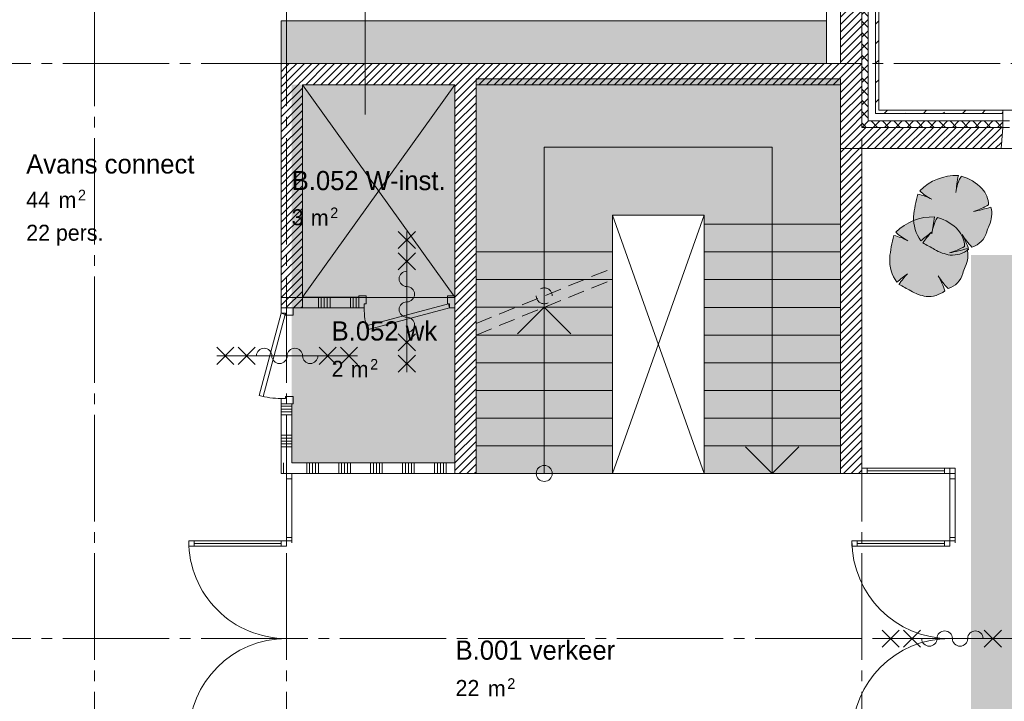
# Paper-space layout '19061B VOn 012b Plattegrond tweede verdieping' of a CAD drawing. Header units: millimetres. Extents: x 10 to 1052, y 0 to 594.
# Tile 25 of 50: x 210 to 302, y 399 to 463. Entities that reach past the tile are written whole.
import ezdxf
from ezdxf.xclip import XClip

# ---------------------------------------------------------------- set-up
doc = ezdxf.new("R2010")
doc.units = ezdxf.units.MM
doc.header["$MEASUREMENT"] = 0
doc.header["$XCLIPFRAME"] = 0
doc.linetypes.add('B0204', pattern=[13, 10, -1, 1, -1])
doc.linetypes.add('B0701', pattern=[2.3412, 1.56, -0.7812])
for name, color, linetype in [('21 Buitenwanden', 7, 'Continuous'), ('21 Buitenwanden Doorsnede-arcering', 7, 'Continuous'), ('21 Buitenwanden Laagscheidingslijnen', 7, 'Continuous'), ('21 Buitenwanden Ramen', 7, 'Continuous'), ('22 C Binnenwanden', 7, 'Continuous'), ('22 C Binnenwanden Doorsnede-arcering', 7, 'Continuous'), ('22 NC Binnenwanden', 7, 'Continuous'), ('22 NC Binnenwanden Deuren', 7, 'Continuous'), ('22 NC Binnenwanden Doorsnede-arcering', 7, 'Continuous'), ('23 Vloeren', 7, 'Continuous'), ('24 Trappen Afdek-arcering', 7, 'Continuous'), ('33 Vides', 7, 'Continuous'), ('67 Radiatoren - lijn', 7, 'Continuous'), ('99 2D tek aankleding 2D arcering', 7, 'Continuous'), ('A Stramien', 7, 'Continuous'), ('New_22 NC Binnenwanden', 7, 'Continuous'), ('New_22 NC Binnenwanden Deuren', 7, 'Continuous'), ('New_22 NC Binnenwanden Ramen', 7, 'Continuous'), ('New_79 Vaste inrichting', 7, 'Continuous'), ('New_79 Vaste inrichting 2D arcering', 7, 'Continuous'), ('New_82 Interieur', 7, 'Continuous'), ('New_82 Interieur 2D arcering', 7, 'Continuous'), ('Z Ruimtebenaming', 7, 'Continuous')]:
    doc.layers.add(name, color=color, linetype=linetype)
doc.styles.add('GENERATED_STYLE_2', font='txt')
pattern_1 = [(45, (162.7604, 134.7577), (-1.838478, 1.838478), []), (45, (161.8411, 135.677), (-1.838478, 1.838478), [1.95, -0.65, 0, -0.65])]
pattern_2 = [(225, (162.7604, 134.7577), (-0.5303301, 0.5303301), []), (315, (162.7604, 134.7577), (0.5303301, 0.5303301), [])]
pattern_3 = [(45, (162.76037, 134.7577), (-0.3535534, 0.3535534), [])]

# ---------------------------------------------------------------- blocks, each defined once
blk = doc.blocks.new('*X42')
at = {"layer": '22 NC Binnenwanden Doorsnede-arcering', "color": 7, "linetype": 'Continuous', "lineweight": 0}
for p, q in [((234.486, 420.483), (234.486, 421.258)), ((234.76, 420.758), (234.76, 421.258))]:
    blk.add_line(p, q, dxfattribs=at)
blk = doc.blocks.new('*X43')
at = {"layer": '22 NC Binnenwanden Doorsnede-arcering', "color": 7, "linetype": 'Continuous', "lineweight": 0}
for p, q in [((236.663, 420.258), (236.663, 421.258)), ((236.937, 420.258), (236.937, 421.258)), ((237.212, 420.258), (237.212, 421.258)), ((237.486, 420.258), (237.486, 421.258)), ((237.76, 420.258), (237.76, 421.258)), ((239.663, 420.258), (239.663, 421.258)), ((239.937, 420.258), (239.937, 421.258)), ((240.212, 420.258), (240.212, 421.258)), ((240.486, 420.258), (240.486, 421.258)), ((240.76, 420.258), (240.76, 421.258)), ((242.663, 420.258), (242.663, 421.258)), ((242.937, 420.258), (242.937, 421.258)), ((243.212, 420.258), (243.212, 421.258)), ((243.486, 420.258), (243.486, 421.258)), ((243.76, 420.258), (243.76, 421.258)), ((245.663, 420.258), (245.663, 421.258)), ((245.937, 420.258), (245.937, 421.258)), ((246.212, 420.258), (246.212, 421.258)), ((246.486, 420.258), (246.486, 421.258)), ((246.76, 420.258), (246.76, 421.258)), ((248.663, 420.258), (248.663, 421.258)), ((248.937, 420.258), (248.937, 421.258)), ((249.212, 420.258), (249.212, 421.258)), ((249.486, 420.258), (249.486, 421.258)), ((249.76, 420.258), (249.76, 421.258))]:
    blk.add_line(p, q, dxfattribs=at)
blk = doc.blocks.new('*X44')
at = {"layer": '22 NC Binnenwanden Doorsnede-arcering', "color": 7, "linetype": 'Continuous', "lineweight": 0}
for p, q in [((234.486, 420.258), (234.486, 420.483)), ((234.76, 420.258), (234.76, 420.758))]:
    blk.add_line(p, q, dxfattribs=at)
blk = doc.blocks.new('*X45')
at = {"layer": '22 NC Binnenwanden Doorsnede-arcering', "color": 7, "linetype": 'Continuous', "lineweight": 0}
for p, q in [((237.76, 436.802), (237.76, 435.802)), ((238.035, 436.802), (238.035, 435.802)), ((238.309, 436.802), (238.309, 435.802)), ((238.583, 436.802), (238.583, 435.802)), ((238.858, 436.802), (238.858, 435.802)), ((240.76, 436.802), (240.76, 435.802)), ((241.035, 436.802), (241.035, 435.802)), ((241.309, 436.802), (241.309, 435.802))]:
    blk.add_line(p, q, dxfattribs=at)
blk = doc.blocks.new('*X46')
at = {"layer": '22 NC Binnenwanden Doorsnede-arcering', "color": 7, "linetype": 'Continuous', "lineweight": 0}
for p, q in [((234.26, 426.581), (235.26, 426.581)), ((234.26, 426.306), (235.26, 426.306)), ((234.26, 426.032), (235.26, 426.032)), ((234.26, 425.758), (235.26, 425.758)), ((234.26, 423.855), (235.26, 423.855)), ((234.26, 423.581), (235.26, 423.581)), ((234.26, 423.306), (235.26, 423.306)), ((234.26, 423.032), (235.26, 423.032)), ((234.26, 422.758), (235.26, 422.758))]:
    blk.add_line(p, q, dxfattribs=at)
blk = doc.blocks.new('Drawing_2_1', base_point=(162.76, 134.758))
at = {"layer": '21 Buitenwanden Doorsnede-arcering', "linetype": 'Continuous', "lineweight": 0, "true_color": 0x000000}
h = blk.add_hatch(dxfattribs=at)
h.set_pattern_fill('160_Natuursteen_0001', color=18, style=0, pattern_type=2)
h.set_pattern_definition(pattern_1)
h.paths.add_polyline_path([(290.06, 478.058), (290.06, 454.358), (290.36, 454.358), (290.36, 478.058)])
h = blk.add_hatch(dxfattribs=at)
h.set_pattern_fill('415_Isolatie_ruit_0001', color=18, style=0, pattern_type=2)
h.set_pattern_definition([(135, (162.7604, 134.7577), (0.5303301, 0.5303301), []), (225, (162.7604, 134.7577), (-0.5303301, 0.5303301), [])])
h.paths.add_polyline_path([(288.76, 476.758), (288.76, 453.358), (289.36, 453.358), (289.36, 476.758)])
h = blk.add_hatch(dxfattribs=at)
h.set_pattern_fill('220_Gewapend_beton___pre_2B', color=18, style=0, pattern_type=2)
h.set_pattern_definition(pattern_3)
h.paths.add_polyline_path([(286.76, 474.758), (286.76, 452.758), (288.76, 452.758), (288.76, 474.758)])
h = blk.add_hatch(dxfattribs=at)
h.set_pattern_fill('160_Natuursteen_0001', color=18, style=0, pattern_type=2)
h.set_pattern_definition(pattern_1)
h.paths.add_polyline_path([(290.36, 454.358), (290.06, 454.358), (290.06, 454.058)])
h = blk.add_hatch(dxfattribs=at)
h.set_pattern_fill('160_Natuursteen_0001', color=18, style=0, pattern_type=2)
h.set_pattern_definition(pattern_1)
h.paths.add_polyline_path([(290.36, 454.358), (290.06, 454.058), (290.36, 454.058)])
h = blk.add_hatch(dxfattribs=at)
h.set_pattern_fill('160_Natuursteen_0001', color=18, style=0, pattern_type=2)
h.set_pattern_definition(pattern_1)
h.paths.add_polyline_path([(302.01, 454.358), (290.36, 454.358), (290.36, 454.058), (302.01, 454.058)])
h = blk.add_hatch(dxfattribs=at)
h.set_pattern_fill('415_Isolatie_ruit_0001', color=18, style=0, pattern_type=2)
h.set_pattern_definition(pattern_2)
h.paths.add_polyline_path([(289.36, 453.358), (288.76, 453.358), (288.76, 452.758)])
h = blk.add_hatch(dxfattribs=at)
h.set_pattern_fill('415_Isolatie_ruit_0001', color=18, style=0, pattern_type=2)
h.set_pattern_definition(pattern_2)
h.paths.add_polyline_path([(289.36, 453.358), (288.76, 452.758), (289.36, 452.758)])
h = blk.add_hatch(dxfattribs=at)
h.set_pattern_fill('415_Isolatie_ruit_0001', color=18, style=0, pattern_type=2)
h.set_pattern_definition(pattern_2)
h.paths.add_polyline_path([(289.36, 453.358), (289.36, 452.758), (302.01, 452.758), (302.01, 453.358)])
h = blk.add_hatch(dxfattribs=at)
h.set_pattern_fill('220_Gewapend_beton___pre_2B', color=18, style=0, pattern_type=2)
h.set_pattern_definition(pattern_3)
h.paths.add_polyline_path([(288.76, 452.758), (286.76, 452.758), (286.76, 450.758)])
h = blk.add_hatch(dxfattribs=at)
h.set_pattern_fill('220_Gewapend_beton___pre_2B', color=18, style=0, pattern_type=2)
h.set_pattern_definition(pattern_3)
h.paths.add_polyline_path([(288.76, 452.758), (286.76, 450.758), (288.76, 450.758)])
h = blk.add_hatch(dxfattribs=at)
h.set_pattern_fill('220_Gewapend_beton___pre_2B', color=18, style=0, pattern_type=2)
h.set_pattern_definition(pattern_3)
h.paths.add_polyline_path([(288.76, 452.758), (288.76, 450.758), (301.835, 450.758), (302.01, 452.758)])
at = {"layer": '22 C Binnenwanden Doorsnede-arcering', "linetype": 'Continuous', "lineweight": 0, "true_color": 0x000000}
h = blk.add_hatch(dxfattribs=at)
h.set_pattern_fill('220_Gewapend_beton___pre_2B', color=18, style=0, pattern_type=2)
h.set_pattern_definition(pattern_3)
h.paths.add_polyline_path([(234.26, 456.758), (236.26, 456.758), (234.26, 458.758)])
h = blk.add_hatch(dxfattribs=at)
h.set_pattern_fill('220_Gewapend_beton___pre_2B', color=18, style=0, pattern_type=2)
h.set_pattern_definition(pattern_3)
h.paths.add_polyline_path([(236.26, 458.758), (234.26, 458.758), (236.26, 456.758)])
h = blk.add_hatch(dxfattribs=at)
h.set_pattern_fill('220_Gewapend_beton___pre_2B', color=18, style=0, pattern_type=2)
h.set_pattern_definition(pattern_3)
h.paths.add_polyline_path([(236.26, 456.758), (286.76, 456.758), (286.76, 458.758), (236.26, 458.758)])
h = blk.add_hatch(dxfattribs=at)
h.set_pattern_fill('220_Gewapend_beton___pre_2B', color=18, style=0, pattern_type=2)
h.set_pattern_definition(pattern_3)
h.paths.add_polyline_path([(234.26, 456.758), (234.26, 435.802), (236.26, 435.802), (236.26, 456.758)])
h = blk.add_hatch(dxfattribs=at)
h.set_pattern_fill('220_Gewapend_beton___pre_2B', color=18, style=0, pattern_type=2)
h.set_pattern_definition(pattern_3)
h.paths.add_polyline_path([(252.56, 420.258), (252.56, 456.758), (250.56, 456.758), (250.56, 420.258)])
h = blk.add_hatch(dxfattribs=at)
h.set_pattern_fill('220_Gewapend_beton___pre_2B', color=18, style=0, pattern_type=2)
h.set_pattern_definition(pattern_3)
h.paths.add_polyline_path([(286.76, 450.758), (286.76, 420.258), (288.76, 420.258), (288.76, 450.758)])
at = {"layer": '24 Trappen Afdek-arcering', "linetype": 'Continuous', "lineweight": 0, "true_color": 0xffffff}
for points in [[(286.76, 443.657), (286.76, 457.302), (252.56, 457.302), (252.56, 442.916), (252.56, 441.058), (265.36, 441.058), (265.36, 442.916), (265.36, 444.502), (273.96, 444.502), (273.96, 443.657)], [(286.76, 443.657), (273.96, 443.657), (273.96, 441.057), (286.76, 441.057)], [(252.56, 438.458), (265.36, 438.458), (265.36, 441.058), (252.56, 441.058)], [(286.76, 441.057), (273.96, 441.057), (273.96, 438.457), (286.76, 438.457)], [(252.56, 435.858), (265.36, 435.858), (265.36, 438.458), (252.56, 438.458)], [(265.36, 435.858), (265.36, 438.458), (258.96, 435.858)], [(286.76, 438.457), (273.96, 438.457), (273.96, 435.857), (286.76, 435.857)], [(252.56, 433.258), (265.36, 433.258), (265.36, 435.858), (252.56, 435.858)], [(252.56, 433.258), (265.36, 433.258), (265.36, 435.858), (258.96, 435.858)], [(286.76, 435.857), (273.96, 435.857), (273.96, 433.257), (286.76, 433.257)], [(252.56, 430.658), (265.36, 430.658), (265.36, 433.258), (252.56, 433.258)], [(252.56, 430.658), (265.36, 430.658), (265.36, 433.258), (252.56, 433.258)], [(286.76, 433.257), (273.96, 433.257), (273.96, 430.657), (286.76, 430.657)], [(252.56, 428.058), (265.36, 428.058), (265.36, 430.658), (252.56, 430.658)], [(252.56, 428.058), (265.36, 428.058), (265.36, 430.658), (252.56, 430.658)], [(286.76, 430.657), (273.96, 430.657), (273.96, 428.057), (286.76, 428.057)], [(252.56, 425.458), (265.36, 425.458), (265.36, 428.058), (252.56, 428.058)], [(252.56, 425.458), (265.36, 425.458), (265.36, 428.058), (252.56, 428.058)], [(286.76, 428.057), (273.96, 428.057), (273.96, 425.457), (286.76, 425.457)], [(252.56, 422.858), (265.36, 422.858), (265.36, 425.458), (252.56, 425.458)], [(252.56, 422.858), (265.36, 422.858), (265.36, 425.458), (252.56, 425.458)], [(286.76, 425.457), (273.96, 425.457), (273.96, 422.857), (286.76, 422.857)], [(252.56, 420.258), (265.36, 420.258), (265.36, 422.858), (252.56, 422.858)], [(252.56, 420.258), (265.36, 420.258), (265.36, 422.858), (252.56, 422.858)], [(286.76, 422.857), (273.96, 422.857), (273.96, 420.257), (286.76, 420.257)]]:
    blk.add_hatch(color=7, dxfattribs=at).paths.add_polyline_path(points)
at = {"layer": '99 2D tek aankleding 2D arcering', "linetype": 'Continuous', "lineweight": 0, "true_color": 0xfe3f3f}
blk.add_hatch(color=20, dxfattribs=at).paths.add_polyline_path([(250.56, 421.258), (250.56, 456.758), (235.26, 456.758), (235.26, 421.258)])
at = {"layer": 'New_79 Vaste inrichting 2D arcering', "linetype": 'Continuous', "lineweight": 0, "true_color": 0xffffff}
blk.add_hatch(color=7, dxfattribs=at).paths.add_polyline_path([(285.46, 462.758), (234.26, 462.758), (234.26, 458.758), (285.46, 458.758)])
at = {"layer": 'New_82 Interieur 2D arcering', "linetype": 'Continuous', "lineweight": 0, "true_color": 0xc2df8b}
for points in [[(293.626, 444.364, 0.176271), (294.309, 442.109, -0.009616), (295.292, 442.906, 0.030984), (294.497, 441.901, -0.00375), (295.593, 441.3, 0.102387), (297.053, 440.768, 0.189926), (298.787, 441.291, 0.058172), (298.176, 442.707, 0.060987), (299.103, 441.516, 0.261493), (300.483, 442.933, -0.023868), (300.711, 443.551, 0.176093), (300.883, 445.275, -0.033475), (299.235, 444.862, 0.059133), (300.66, 445.474, 0.165491), (300.06, 446.996, 0.138163), (298.102, 448.176, 0.1048), (297.61, 446.811, -0.01602), (297.823, 448.234, 0.21157), (294.2, 446.8, 0.067145), (295.202, 446.066, 0.060036), (294.023, 446.496, 0.048896)], [(291.381, 440.474, 0.176271), (292.064, 438.22, -0.009616), (293.047, 439.016, 0.030984), (292.252, 438.012, -0.00375), (293.347, 437.411, 0.102387), (294.808, 436.879, 0.189926), (296.542, 437.402, 0.058172), (295.931, 438.818, 0.060987), (296.857, 437.627, 0.261493), (298.238, 439.043, -0.023868), (298.466, 439.662, 0.176093), (298.638, 441.386, -0.033475), (296.989, 440.973, 0.059133), (298.415, 441.584, 0.165491), (297.814, 443.107, 0.138163), (295.856, 444.287, 0.1048), (295.364, 442.922, -0.01602), (295.577, 444.345, 0.21157), (291.954, 442.911, 0.067145), (292.956, 442.176, 0.060036), (291.777, 442.607, 0.048896)]]:
    blk.add_hatch(color=71, dxfattribs=at).paths.add_polyline_path(points)
at = {"layer": 'New_82 Interieur 2D arcering', "linetype": 'Continuous', "lineweight": 0, "true_color": 0xdaba79}
blk.add_hatch(color=43, dxfattribs=at).paths.add_polyline_path([(299.01, 368.758), (368.51, 368.758), (368.51, 440.758), (299.01, 440.758)])
at = {"layer": '21 Buitenwanden', "color": 2, "linetype": 'Continuous', "lineweight": 0}
blk.add_line((302.01, 454.358), (302.01, 454.058), dxfattribs=at)
at = {"layer": '21 Buitenwanden', "color": 9, "linetype": 'Continuous', "lineweight": 0}
blk.add_line((302.01, 454.058), (302.01, 453.358), dxfattribs=at)
at = {"layer": '21 Buitenwanden', "color": 1, "linetype": 'Continuous', "lineweight": 0}
blk.add_line((302.01, 453.358), (302.01, 452.758), dxfattribs=at)
at = {"layer": '21 Buitenwanden', "color": 3, "linetype": 'Continuous', "lineweight": 0}
blk.add_line((302.01, 452.758), (301.835, 450.758), dxfattribs=at)
at = {"layer": '21 Buitenwanden', "color": 2, "linetype": 'Continuous', "lineweight": 0, "flags": 128}
for points in [[(290.36, 454.358), (290.36, 478.358)], [(302.01, 454.358), (290.36, 454.358)]]:
    blk.add_lwpolyline(points, dxfattribs=at)
at = {"layer": '21 Buitenwanden', "color": 3, "linetype": 'Continuous', "lineweight": 0, "flags": 128}
for points in [[(286.76, 474.758), (286.76, 458.758)], [(286.76, 456.758), (286.76, 452.758)], [(286.76, 450.758), (286.76, 452.758)], [(286.76, 450.758), (301.835, 450.758)]]:
    blk.add_lwpolyline(points, dxfattribs=at)
at = {"layer": '21 Buitenwanden Laagscheidingslijnen', "color": 2, "linetype": 'Continuous', "lineweight": 0}
for p, q in [((290.06, 454.358), (290.06, 477.358)), ((290.06, 454.358), (290.06, 454.058)), ((290.06, 454.358), (290.06, 454.058)), ((302.01, 454.058), (290.06, 454.058))]:
    blk.add_line(p, q, dxfattribs=at)
at = {"layer": '21 Buitenwanden Laagscheidingslijnen', "color": 1, "linetype": 'Continuous', "lineweight": 0}
for p, q in [((289.36, 454.058), (289.36, 476.758)), ((289.36, 454.058), (289.36, 453.358)), ((289.36, 454.058), (289.36, 453.358)), ((302.01, 453.358), (289.36, 453.358))]:
    blk.add_line(p, q, dxfattribs=at)
at = {"layer": '21 Buitenwanden Laagscheidingslijnen', "color": 3, "linetype": 'Continuous', "lineweight": 0}
for p, q in [((288.76, 453.358), (288.76, 474.758)), ((288.76, 453.358), (288.76, 452.758)), ((288.76, 453.358), (288.76, 452.758)), ((302.01, 452.758), (288.76, 452.758))]:
    blk.add_line(p, q, dxfattribs=at)
at = {"layer": '21 Buitenwanden Ramen', "color": 9, "linetype": 'Continuous', "lineweight": 0}
for p, q in [((302.01, 454.358), (309.51, 454.358)), ((302.01, 454.058), (302.01, 453.358)), ((301.835, 450.758), (309.685, 450.758))]:
    blk.add_line(p, q, dxfattribs=at)
at = {"layer": '21 Buitenwanden Ramen', "color": 2, "linetype": 'Continuous', "lineweight": 0}
blk.add_line((302.01, 454.358), (302.01, 454.058), dxfattribs=at)
at = {"layer": '21 Buitenwanden Ramen', "color": 1, "linetype": 'Continuous', "lineweight": 0}
for p, q in [((302.01, 453.358), (302.61, 453.358)), ((302.01, 453.358), (302.01, 452.758)), ((302.01, 453.358), (302.01, 452.758)), ((302.61, 452.758), (302.01, 452.758))]:
    blk.add_line(p, q, dxfattribs=at)
at = {"layer": '21 Buitenwanden Ramen', "color": 3, "linetype": 'Continuous', "lineweight": 0}
blk.add_line((302.01, 452.758), (301.835, 450.758), dxfattribs=at)
at = {"layer": '22 C Binnenwanden', "color": 1, "linetype": 'Continuous', "lineweight": 0, "flags": 128}
for points in [[(234.26, 458.758), (234.26, 456.758)], [(286.76, 458.758), (234.26, 458.758)], [(234.26, 456.758), (234.26, 435.802)], [(236.26, 456.758), (250.56, 456.758)], [(236.26, 435.802), (236.26, 456.758)], [(250.56, 456.758), (250.56, 420.258)], [(252.56, 456.758), (286.76, 456.758)], [(252.56, 420.258), (252.56, 456.758)], [(286.76, 450.758), (286.76, 420.258)], [(288.76, 450.758), (286.76, 450.758)], [(288.76, 420.258), (288.76, 450.758)], [(236.26, 435.802), (234.26, 435.802)], [(250.56, 420.258), (252.56, 420.258)], [(286.76, 420.258), (288.76, 420.258)]]:
    blk.add_lwpolyline(points, dxfattribs=at)
at = {"layer": '22 NC Binnenwanden', "color": 1, "linetype": 'Continuous', "lineweight": 0}
for p, q in [((241.56, 435.802), (241.56, 436.802)), ((250.56, 435.802), (250.56, 436.802)), ((234.26, 435.802), (235.26, 435.802)), ((234.26, 426.802), (235.26, 426.802))]:
    blk.add_line(p, q, dxfattribs=at)
at = {"layer": '22 NC Binnenwanden', "color": 1, "linetype": 'Continuous', "lineweight": 0, "flags": 128}
for points in [[(241.56, 436.802), (236.26, 436.802)], [(236.26, 436.802), (236.26, 435.802)], [(236.26, 435.802), (241.56, 435.802)], [(234.26, 426.802), (234.26, 421.258)], [(235.26, 421.258), (235.26, 426.802)], [(234.26, 420.258), (234.26, 421.258)], [(250.56, 421.258), (235.26, 421.258)], [(250.56, 421.258), (250.56, 420.258)], [(235.26, 420.258), (250.56, 420.258)]]:
    blk.add_lwpolyline(points, dxfattribs=at)
at = {"layer": '22 NC Binnenwanden Deuren', "color": 9, "linetype": 'Continuous', "lineweight": 0}
for p, q in [((245.26, 441.372), (246.86, 442.972)), ((246.86, 441.372), (245.26, 442.972)), ((246.06, 442.972), (246.06, 429.772)), ((245.26, 439.372), (246.86, 440.972)), ((246.86, 439.372), (245.26, 440.972)), ((245.26, 433.372), (246.86, 431.772)), ((246.86, 433.372), (245.26, 431.772)), ((229.83, 430.502), (228.23, 432.102)), ((229.83, 432.102), (228.23, 430.502)), ((231.83, 430.502), (230.23, 432.102)), ((231.83, 432.102), (230.23, 430.502)), ((237.83, 430.502), (239.43, 432.102)), ((237.83, 432.102), (239.43, 430.502)), ((239.83, 430.502), (241.43, 432.102)), ((239.83, 432.102), (241.43, 430.502)), ((241.43, 431.302), (228.23, 431.302)), ((245.26, 431.372), (246.86, 429.772)), ((246.86, 431.372), (245.26, 429.772))]:
    blk.add_line(p, q, dxfattribs=at)
at = {"layer": '22 NC Binnenwanden Deuren', "color": 1, "linetype": 'Continuous', "lineweight": 0}
for p, q in [((241.56, 435.802), (241.56, 436.942)), ((241.56, 436.942), (242.23, 436.942)), ((241.56, 435.802), (241.56, 436.802)), ((241.56, 435.802), (241.56, 436.802)), ((242.23, 436.202), (242.06, 436.202)), ((242.06, 436.202), (242.06, 435.802)), ((249.957, 436.189), (242.229, 434.118)), ((242.23, 436.942), (242.23, 436.202)), ((249.89, 436.202), (249.89, 436.942)), ((249.89, 436.942), (250.56, 436.942)), ((250.06, 436.202), (249.89, 436.202)), ((250.06, 435.802), (249.957, 436.189)), ((250.06, 435.802), (250.06, 436.202)), ((250.56, 436.942), (250.56, 435.802)), ((250.56, 435.802), (250.56, 436.802)), ((250.56, 435.802), (250.56, 436.802)), ((232.19, 427.575), (234.26, 435.302)), ((235.4, 435.802), (234.26, 435.802)), ((234.26, 435.802), (234.26, 435.302)), ((234.26, 435.802), (235.26, 435.802)), ((234.26, 435.802), (235.26, 435.802)), ((234.26, 435.302), (234.66, 435.302)), ((234.26, 435.302), (234.647, 435.199)), ((234.66, 435.302), (234.66, 435.132)), ((235.4, 435.132), (235.4, 435.802)), ((242.06, 435.802), (241.56, 435.802)), ((242.333, 433.732), (250.06, 435.802)), ((250.56, 435.802), (250.06, 435.802)), ((234.647, 435.199), (232.576, 427.471)), ((234.66, 435.132), (235.4, 435.132)), ((242.229, 434.118), (242.333, 433.732)), ((232.576, 427.471), (232.19, 427.575)), ((234.66, 427.302), (234.26, 427.302)), ((234.26, 427.302), (234.26, 426.802)), ((235.4, 427.472), (234.66, 427.472)), ((234.66, 427.472), (234.66, 427.302)), ((235.4, 426.802), (235.4, 427.472)), ((234.26, 426.802), (235.4, 426.802)), ((234.26, 426.802), (235.26, 426.802)), ((234.26, 426.802), (235.26, 426.802))]:
    blk.add_line(p, q, dxfattribs=at)
at = {"layer": '22 NC Binnenwanden Deuren', "color": 9, "linetype": 'Continuous', "lineweight": 0}
for centre, start, end in [((246.06, 438.532), 90, 270), ((246.06, 437.092), 270, 90), ((246.06, 435.652), 90, 270), ((246.06, 434.212), 270, 90), ((232.67, 431.302), 0, 180), ((235.55, 431.302), 0, 180), ((234.11, 431.302), 180, 0), ((236.99, 431.302), 180, 0)]:
    blk.add_arc(centre, 0.72, start, end, dxfattribs=at)
at = {"layer": '22 NC Binnenwanden Deuren', "color": 1, "linetype": 'Continuous', "lineweight": 0}
for centre, start, end in [((250.06, 435.802), 180, 195), ((234.26, 435.302), 255, 270)]:
    blk.add_arc(centre, 8, start, end, dxfattribs=at)
at = {"layer": '23 Vloeren', "color": 1, "linetype": 'Continuous', "lineweight": 0, "flags": 128}
blk.add_lwpolyline([(808.76, 465.758), (380.76, 465.758), (380.76, 450.758), (286.76, 450.758), (286.76, 420.258), (250.56, 420.258), (250.56, 436.781), (234.26, 436.781), (234.26, 458.758), (286.76, 458.758), (286.76, 474.758), (234.26, 474.758), (164.76, 474.758), (164.76, 136.758)], dxfattribs=at)
at = {"layer": '33 Vides', "color": 2, "linetype": 'Continuous', "lineweight": 0, "flags": 128}
blk.add_lwpolyline([(242.158, 453.98), (242.158, 484.452)], dxfattribs=at)
at = {"layer": '33 Vides', "color": 1, "linetype": 'Continuous', "lineweight": 0, "flags": 128}
for points in [[(236.26, 456.758), (250.56, 436.802)], [(250.56, 456.758), (236.26, 436.802)], [(265.36, 420.258), (273.96, 444.502)], [(265.36, 444.502), (273.96, 420.257)]]:
    blk.add_lwpolyline(points, dxfattribs=at)
at = {"layer": '67 Radiatoren - lijn', "color": 9, "linetype": 'Continuous', "lineweight": 0, "flags": 128}
blk.add_lwpolyline([(285.46, 459.258), (285.46, 473.458), (166.06, 473.458), (166.06, 138.058), (207.76, 138.058)], dxfattribs=at)
at = {"layer": 'A Stramien', "color": 9, "linetype": 'B0204', "lineweight": 0}
for p, q in [((216.76, 516.758), (216.76, 94.758)), ((234.76, 516.758), (234.76, 94.758)), ((288.76, 516.758), (288.76, 94.758)), ((122.76, 458.758), (850.76, 458.758)), ((122.76, 404.758), (850.76, 404.758))]:
    blk.add_line(p, q, dxfattribs=at)
at = {"layer": 'New_22 NC Binnenwanden', "color": 1, "linetype": 'Continuous', "lineweight": 0}
for p, q in [((288.76, 420.758), (288.76, 420.258)), ((297.01, 420.758), (297.01, 420.258)), ((234.76, 420.258), (234.26, 420.258)), ((235.26, 420.258), (234.76, 420.258)), ((297.01, 420.258), (297.51, 420.258))]:
    blk.add_line(p, q, dxfattribs=at)
at = {"layer": 'New_22 NC Binnenwanden', "color": 1, "linetype": 'Continuous', "lineweight": 0, "flags": 128}
for points in [[(297.51, 420.758), (297.01, 420.758)], [(297.51, 420.258), (297.51, 420.758)]]:
    blk.add_lwpolyline(points, dxfattribs=at)
at = {"layer": 'New_22 NC Binnenwanden Deuren', "color": 1, "linetype": 'Continuous', "lineweight": 0}
for p, q in [((234.76, 420.258), (234.26, 420.258)), ((234.76, 420.258), (234.76, 419.758)), ((235.26, 420.258), (234.76, 420.258)), ((235.26, 420.258), (234.76, 420.258)), ((235.26, 420.258), (234.76, 420.258)), ((234.76, 419.758), (235.26, 419.758)), ((234.76, 419.758), (234.761, 414.258)), ((234.76, 419.758), (234.761, 414.258)), ((235.26, 419.758), (235.26, 420.258)), ((297.01, 419.758), (297.01, 420.258)), ((297.01, 420.258), (297.51, 420.258)), ((297.01, 420.258), (297.51, 420.258)), ((297.01, 420.258), (297.51, 420.258)), ((297.51, 419.758), (297.01, 419.758)), ((297.01, 419.758), (297.01, 414.258)), ((297.01, 414.258), (297.01, 419.758)), ((297.51, 420.258), (297.51, 419.758)), ((235.261, 414.258), (234.761, 414.258)), ((234.761, 414.258), (234.761, 413.928)), ((235.261, 413.758), (235.261, 414.258)), ((297.01, 413.928), (297.01, 414.258)), ((297.01, 414.258), (297.51, 414.258)), ((297.51, 414.258), (297.51, 413.758)), ((225.591, 413.927), (226.091, 413.927)), ((225.591, 413.427), (225.591, 413.927)), ((226.091, 413.427), (225.591, 413.427)), ((226.091, 413.927), (226.091, 413.427)), ((226.091, 413.677), (234.261, 413.678)), ((234.261, 413.428), (234.261, 413.928)), ((234.261, 413.928), (234.761, 413.928)), ((234.761, 413.428), (234.261, 413.428)), ((234.761, 413.928), (235.261, 413.928)), ((234.761, 413.928), (234.761, 413.428)), ((235.261, 413.928), (235.261, 413.758)), ((287.84, 413.928), (288.34, 413.928)), ((287.84, 413.428), (287.84, 413.928)), ((288.34, 413.428), (287.84, 413.428)), ((288.34, 413.928), (288.34, 413.428)), ((288.34, 413.678), (296.51, 413.678)), ((296.51, 413.428), (296.51, 413.928)), ((296.51, 413.928), (297.01, 413.928)), ((297.01, 413.428), (296.51, 413.428)), ((297.51, 413.928), (297.01, 413.928)), ((297.01, 413.928), (297.01, 413.428)), ((297.51, 413.758), (297.51, 413.928))]:
    blk.add_line(p, q, dxfattribs=at)
at = {"layer": 'New_22 NC Binnenwanden Deuren', "color": 9, "linetype": 'Continuous', "lineweight": 0}
for p, q in [((292.26, 405.558), (290.66, 403.958)), ((292.26, 403.958), (290.66, 405.558)), ((303.86, 404.758), (290.66, 404.758)), ((294.26, 405.558), (292.66, 403.958)), ((294.26, 403.958), (292.66, 405.558)), ((300.26, 405.558), (301.86, 403.958)), ((300.26, 403.958), (301.86, 405.558))]:
    blk.add_line(p, q, dxfattribs=at)
at = {"layer": 'New_22 NC Binnenwanden Deuren', "color": 1, "linetype": 'Continuous', "lineweight": 0, "flags": 128}
for points in [[(234.76, 419.758), (234.761, 414.258), (235.261, 414.258), (235.26, 419.758)], [(297.51, 414.258), (297.51, 419.758), (297.01, 419.758), (297.01, 414.258)], [(226.091, 413.927), (234.261, 413.928), (234.261, 413.678), (226.091, 413.677)], [(226.091, 413.677), (234.261, 413.678), (234.261, 413.428), (226.091, 413.427)], [(288.34, 413.928), (296.51, 413.928), (296.51, 413.678), (288.34, 413.678)], [(288.34, 413.678), (296.51, 413.678), (296.51, 413.428), (288.34, 413.428)]]:
    blk.add_lwpolyline(points, close=True, dxfattribs=at)
at = {"layer": 'New_22 NC Binnenwanden Deuren', "color": 1, "linetype": 'Continuous', "lineweight": 0}
for centre, start, end in [((234.761, 413.928), 180.00499, 270.00499), ((297.01, 413.928), 180, 270), ((234.763, 395.588), 90.00499, 180.00499), ((297.01, 395.588), 90, 180)]:
    blk.add_arc(centre, 9.17, start, end, dxfattribs=at)
at = {"layer": 'New_22 NC Binnenwanden Deuren', "color": 9, "linetype": 'Continuous', "lineweight": 0}
for centre, start, end in [((295.1, 404.758), 180, 0), ((296.54, 404.758), 0, 180), ((297.98, 404.758), 180, 0), ((299.42, 404.758), 0, 180)]:
    blk.add_arc(centre, 0.72, start, end, dxfattribs=at)
at = {"layer": 'New_22 NC Binnenwanden Ramen', "color": 9, "linetype": 'Continuous', "lineweight": 0}
for p, q in [((297.01, 420.758), (288.76, 420.758)), ((297.01, 420.258), (288.76, 420.258))]:
    blk.add_line(p, q, dxfattribs=at)
at = {"layer": 'New_22 NC Binnenwanden Ramen', "color": 1, "linetype": 'Continuous', "lineweight": 0}
for p, q in [((289.26, 420.758), (288.76, 420.758)), ((288.76, 420.758), (288.76, 420.258)), ((288.76, 420.758), (288.76, 420.258)), ((289.26, 420.258), (289.26, 420.758)), ((296.51, 420.758), (289.26, 420.758)), ((296.51, 420.508), (289.26, 420.508)), ((297.01, 420.758), (296.51, 420.758)), ((296.51, 420.758), (296.51, 420.258)), ((297.01, 420.758), (297.01, 420.258)), ((297.01, 420.758), (297.01, 420.258)), ((288.76, 420.258), (289.26, 420.258)), ((289.26, 420.258), (296.51, 420.258)), ((296.51, 420.258), (297.01, 420.258))]:
    blk.add_line(p, q, dxfattribs=at)
at = {"layer": 'New_79 Vaste inrichting', "color": 1, "linetype": 'Continuous', "lineweight": 0, "flags": 128}
blk.add_lwpolyline([(285.46, 462.758), (285.46, 458.758), (234.26, 458.758), (234.26, 462.758)], close=True, dxfattribs=at)
at = {"layer": 'New_82 Interieur', "color": 1, "linetype": 'Continuous', "lineweight": 0}
for centre, radius, start, end in [((297.63, 443.428), 4.81, 87.7038, 135.48736), ((319.917, 444.2), 22.46, 169.65365, 173.76508), ((301.076, 446.332), 3.499, 148.20098, 174.95785), ((296.987, 444.111), 4.215, 43.1971, 74.66255), ((304.702, 443.409), 11.117, 163.87482, 175.07211), ((292.827, 441.388), 5.246, 61.54717, 76.8198), ((297.422, 450.147), 4.646, 226.083, 243.17586), ((298.123, 445.353), 2.54, 2.73075, 40.31778), ((297.372, 451.172), 6.579, 286.44619, 299.98266), ((296.98, 457.366), 12.706, 280.22462, 287.89364), ((298.425, 444.65), 2.536, 334.319, 14.26694), ((295.384, 439.539), 4.81, 87.7038, 135.48736), ((297.066, 444.175), 3.444, 176.86144, 216.849), ((317.671, 440.311), 22.46, 169.65365, 173.76508), ((298.83, 442.443), 3.499, 148.20098, 174.95785), ((294.742, 440.222), 4.215, 43.1971, 74.66255), ((295.177, 446.257), 4.646, 226.083, 243.17586), ((315.497, 416.959), 32.886, 127.90827, 130.11211), ((302.99, 435.994), 10.346, 138.07974, 145.17855), ((295.877, 441.463), 2.54, 2.73075, 40.31778), ((303.504, 445.895), 6.208, 210.89509, 224.85488), ((292.418, 439.383), 6.649, 16.68068, 29.99765), ((298.531, 443.454), 2.02, 286.42274, 345.04), ((307.071, 440.857), 6.907, 157.04018, 162.50924), ((302.456, 439.519), 11.117, 163.87482, 175.07211), ((290.581, 437.499), 5.246, 61.54717, 76.8198), ((254.965, 368.547), 83.329, 60.81982, 61.67915), ((297.609, 444.563), 3.835, 238.28412, 261.66797), ((295.127, 447.283), 6.579, 286.44619, 299.98266), ((294.734, 453.477), 12.706, 280.22462, 287.89364), ((297.256, 443.23), 2.47, 265.2902, 308.30559), ((296.18, 440.761), 2.536, 334.319, 14.26694), ((294.82, 440.286), 3.444, 176.86144, 216.849), ((313.252, 413.07), 32.886, 127.90827, 130.11211), ((300.745, 432.104), 10.346, 138.07974, 145.17855), ((296.286, 439.565), 2.02, 286.42274, 345.04), ((304.825, 436.967), 6.907, 157.04018, 162.50924), ((301.258, 442.006), 6.208, 210.89509, 224.85488), ((290.172, 435.493), 6.649, 16.68068, 29.99765), ((252.72, 364.657), 83.329, 60.81982, 61.67915), ((295.364, 440.674), 3.835, 238.28412, 261.66797), ((295.011, 439.34), 2.47, 265.2902, 308.30559)]:
    blk.add_arc(centre, radius, start, end, dxfattribs=at)
at = {"layer": 'Z Ruimtebenaming', "color": 9, "linetype": 'Continuous', "lineweight": 0}
for p, q in [((286.76, 457.302), (252.56, 457.302)), ((252.56, 457.302), (252.56, 442.916)), ((286.76, 443.657), (286.76, 457.302)), ((258.96, 442.916), (258.96, 450.902)), ((258.96, 450.902), (280.36, 450.902)), ((280.36, 450.902), (280.36, 443.657)), ((265.36, 442.916), (265.36, 444.502)), ((265.36, 444.502), (273.96, 444.502)), ((273.96, 444.502), (273.96, 443.657)), ((273.96, 443.657), (286.76, 443.657)), ((286.76, 443.657), (273.96, 443.657)), ((273.96, 443.657), (273.96, 441.057)), ((280.36, 443.657), (280.36, 422.857)), ((286.76, 441.057), (286.76, 443.657)), ((252.56, 442.916), (252.56, 441.058)), ((258.96, 441.058), (258.96, 442.916)), ((265.36, 441.058), (265.36, 442.916)), ((265.36, 441.058), (252.56, 441.058)), ((252.56, 441.058), (252.56, 438.458)), ((252.56, 441.058), (265.36, 441.058)), ((258.96, 422.858), (258.96, 441.058)), ((265.36, 438.458), (265.36, 441.058)), ((273.96, 441.057), (286.76, 441.057)), ((286.76, 441.057), (273.96, 441.057)), ((273.96, 441.057), (273.96, 438.457)), ((286.76, 438.457), (286.76, 441.057)), ((265.36, 438.458), (252.56, 438.458)), ((252.56, 438.458), (252.56, 435.858)), ((252.56, 438.458), (265.36, 438.458)), ((265.36, 435.858), (265.36, 438.458)), ((265.36, 435.858), (265.36, 438.458)), ((273.96, 438.457), (286.76, 438.457)), ((286.76, 438.457), (273.96, 438.457)), ((273.96, 438.457), (273.96, 435.857)), ((286.76, 435.857), (286.76, 438.457)), ((265.36, 435.858), (252.56, 435.858)), ((252.56, 435.858), (252.56, 433.258)), ((252.56, 435.858), (265.36, 435.858)), ((256.46, 433.358), (258.96, 435.858)), ((265.36, 435.858), (258.96, 435.858)), ((258.96, 435.858), (265.36, 435.858)), ((258.96, 422.858), (258.96, 435.858)), ((258.96, 435.858), (261.46, 433.358)), ((265.36, 433.258), (265.36, 435.858)), ((265.36, 433.258), (265.36, 435.858)), ((273.96, 435.857), (286.76, 435.857)), ((286.76, 435.857), (273.96, 435.857)), ((273.96, 435.857), (273.96, 433.257)), ((286.76, 433.257), (286.76, 435.857)), ((265.36, 433.258), (252.56, 433.258)), ((252.56, 433.258), (252.56, 430.658)), ((252.56, 433.258), (265.36, 433.258)), ((265.36, 433.258), (252.56, 433.258)), ((252.56, 433.258), (252.56, 430.658)), ((252.56, 433.258), (265.36, 433.258)), ((265.36, 430.658), (265.36, 433.258)), ((265.36, 430.658), (265.36, 433.258)), ((273.96, 433.257), (286.76, 433.257)), ((286.76, 433.257), (273.96, 433.257)), ((273.96, 433.257), (273.96, 430.657)), ((286.76, 430.657), (286.76, 433.257)), ((265.36, 430.658), (252.56, 430.658)), ((252.56, 430.658), (252.56, 428.058)), ((252.56, 430.658), (265.36, 430.658)), ((265.36, 430.658), (252.56, 430.658)), ((252.56, 430.658), (252.56, 428.058)), ((252.56, 430.658), (265.36, 430.658)), ((265.36, 428.058), (265.36, 430.658)), ((265.36, 428.058), (265.36, 430.658)), ((273.96, 430.657), (286.76, 430.657)), ((286.76, 430.657), (273.96, 430.657)), ((273.96, 430.657), (273.96, 428.057)), ((286.76, 428.057), (286.76, 430.657)), ((265.36, 428.058), (252.56, 428.058)), ((252.56, 428.058), (252.56, 425.458)), ((252.56, 428.058), (265.36, 428.058)), ((265.36, 428.058), (252.56, 428.058)), ((252.56, 428.058), (252.56, 425.458)), ((252.56, 428.058), (265.36, 428.058)), ((265.36, 425.458), (265.36, 428.058)), ((265.36, 425.458), (265.36, 428.058)), ((273.96, 428.057), (286.76, 428.057)), ((286.76, 428.057), (273.96, 428.057)), ((273.96, 428.057), (273.96, 425.457)), ((286.76, 425.457), (286.76, 428.057)), ((265.36, 425.458), (252.56, 425.458)), ((252.56, 425.458), (252.56, 422.858)), ((252.56, 425.458), (265.36, 425.458)), ((265.36, 425.458), (252.56, 425.458)), ((252.56, 425.458), (252.56, 422.858)), ((252.56, 425.458), (265.36, 425.458)), ((265.36, 422.858), (265.36, 425.458)), ((265.36, 422.858), (265.36, 425.458)), ((273.96, 425.457), (286.76, 425.457)), ((286.76, 425.457), (273.96, 425.457)), ((273.96, 425.457), (273.96, 422.857)), ((286.76, 422.857), (286.76, 425.457)), ((265.36, 422.858), (252.56, 422.858)), ((252.56, 422.858), (252.56, 420.258)), ((252.56, 422.858), (265.36, 422.858)), ((265.36, 422.858), (252.56, 422.858)), ((252.56, 422.858), (252.56, 420.258)), ((252.56, 422.858), (265.36, 422.858)), ((258.96, 420.258), (258.96, 422.858)), ((258.96, 420.258), (258.96, 422.858)), ((265.36, 420.258), (265.36, 422.858)), ((265.36, 420.258), (265.36, 422.858)), ((273.96, 422.857), (286.76, 422.857)), ((286.76, 422.857), (273.96, 422.857)), ((273.96, 422.857), (273.96, 420.257)), ((280.36, 420.257), (277.86, 422.757)), ((280.36, 422.857), (280.36, 420.257)), ((282.86, 422.757), (280.36, 420.257)), ((286.76, 420.257), (286.76, 422.857)), ((252.56, 420.258), (265.36, 420.258)), ((252.56, 420.258), (265.36, 420.258)), ((273.96, 420.257), (286.76, 420.257))]:
    blk.add_line(p, q, dxfattribs=at)
at = {"layer": 'Z Ruimtebenaming', "color": 9, "linetype": 'B0701', "lineweight": 0}
for p, q in [((286.76, 457.302), (252.56, 457.302)), ((252.56, 457.302), (252.56, 442.916)), ((286.76, 443.657), (286.76, 457.302)), ((258.96, 442.916), (258.96, 450.902)), ((258.96, 450.902), (280.36, 450.902)), ((280.36, 450.902), (280.36, 443.657)), ((265.36, 442.916), (265.36, 444.502)), ((265.36, 444.502), (273.96, 444.502)), ((273.96, 444.502), (273.96, 443.657)), ((273.96, 443.657), (286.76, 443.657)), ((286.76, 443.657), (273.96, 443.657)), ((273.96, 443.657), (273.96, 441.057)), ((280.36, 443.657), (280.36, 422.857)), ((286.76, 441.057), (286.76, 443.657)), ((252.56, 442.916), (252.56, 441.058)), ((258.96, 441.058), (258.96, 442.916)), ((265.36, 441.058), (265.36, 442.916)), ((265.36, 441.058), (252.56, 441.058)), ((252.56, 441.058), (252.56, 438.458)), ((252.56, 441.058), (265.36, 441.058)), ((258.96, 436.937), (258.96, 441.058)), ((265.36, 439.537), (265.36, 441.058)), ((273.96, 441.057), (286.76, 441.057)), ((286.76, 441.057), (273.96, 441.057)), ((273.96, 441.057), (273.96, 438.457)), ((286.76, 438.457), (286.76, 441.057)), ((252.56, 434.337), (265.36, 439.537)), ((262.703, 438.458), (252.56, 438.458)), ((252.56, 438.458), (252.56, 435.858)), ((252.56, 438.458), (262.703, 438.458)), ((252.56, 433.258), (265.36, 438.458)), ((273.96, 438.457), (286.76, 438.457)), ((286.76, 438.457), (273.96, 438.457)), ((273.96, 438.457), (273.96, 435.857)), ((286.76, 435.857), (286.76, 438.457)), ((256.303, 435.858), (252.56, 435.858)), ((252.56, 435.858), (252.56, 434.337)), ((252.56, 435.858), (256.303, 435.858)), ((273.96, 435.857), (286.76, 435.857)), ((286.76, 435.857), (273.96, 435.857)), ((273.96, 435.857), (273.96, 433.257)), ((286.76, 433.257), (286.76, 435.857)), ((273.96, 433.257), (286.76, 433.257)), ((286.76, 433.257), (273.96, 433.257)), ((273.96, 433.257), (273.96, 430.657)), ((286.76, 430.657), (286.76, 433.257)), ((273.96, 430.657), (286.76, 430.657)), ((286.76, 430.657), (273.96, 430.657)), ((273.96, 430.657), (273.96, 428.057)), ((286.76, 428.057), (286.76, 430.657)), ((273.96, 428.057), (286.76, 428.057)), ((286.76, 428.057), (273.96, 428.057)), ((273.96, 428.057), (273.96, 425.457)), ((286.76, 425.457), (286.76, 428.057)), ((273.96, 425.457), (286.76, 425.457)), ((286.76, 425.457), (273.96, 425.457)), ((273.96, 425.457), (273.96, 422.857)), ((286.76, 422.857), (286.76, 425.457)), ((273.96, 422.857), (286.76, 422.857)), ((286.76, 422.857), (273.96, 422.857)), ((273.96, 422.857), (273.96, 420.257)), ((280.36, 420.257), (277.86, 422.757)), ((280.36, 422.857), (280.36, 420.257)), ((282.86, 422.757), (280.36, 420.257)), ((286.76, 420.257), (286.76, 422.857)), ((273.96, 420.257), (286.76, 420.257))]:
    blk.add_line(p, q, dxfattribs=at)
for start, end in [(0, 180), (180, 0)]:
    blk.add_arc((258.96, 436.937), 0.75, start, end, dxfattribs=at)
at = {"layer": 'Z Ruimtebenaming', "color": 9, "linetype": 'Continuous', "lineweight": 0}
for start, end in [(0, 180), (0, 180), (180, 0), (180, 0)]:
    blk.add_arc((258.96, 420.258), 0.75, start, end, dxfattribs=at)
at = {"layer": 'Z Ruimtebenaming', "color": 4, "linetype": 'Continuous', "lineweight": 0}
for name in ['*X45', '*X46', '*X42', '*X44', '*X43']:
    blk.add_blockref(name, (0, 0), dxfattribs=at)
at = {"layer": 'Z Ruimtebenaming', "color": 2, "linetype": 'Continuous', "lineweight": 0, "attachment_point": 1, "style": 'GENERATED_STYLE_2'}
for s, insert, char_height in [('\\A1;{\\pql;\\pt0;\\fUbuntu|b0|i0|c0|p34;Avans connect}', (210.34, 450.222), 1.8), ('\\A1;{\\pql;\\pt0;\\fUbuntu|b0|i0|c0|p34;B.052 W-inst.}', (235.254, 448.662), 1.8), ('\\A1;{\\pql;\\fUbuntu|b0|i0|c0|p34;44}', (210.34, 446.704), 1.5), ('\\A1;{\\pql;\\fUbuntu|b0|i0|c0|p34;2}', (215.198, 446.905), 1), ('\\A1;{\\pql;\\fUbuntu|b0|i0|c0|p34; m}', (212.813, 446.692), 1.5), ('\\A1;{\\pql;\\fUbuntu|b0|i0|c0|p34;3}', (235.254, 445.066), 1.5), ('\\A1;{\\pql;\\fUbuntu|b0|i0|c0|p34; m}', (236.491, 445.019), 1.5), ('\\A1;{\\pql;\\fUbuntu|b0|i0|c0|p34;2}', (238.876, 445.232), 1), ('\\A1;{\\pql;\\pt0;\\fUbuntu|b0|i0|c0|p34;22 pers.}', (210.34, 443.614), 1.5), ('\\A1;{\\pql;\\pt0;\\fUbuntu|b0|i0|c0|p34;B.052 wk}', (239, 434.542), 1.8), ('\\A1;{\\pql;\\fUbuntu|b0|i0|c0|p34;2}', (239, 430.841), 1.5), ('\\A1;{\\pql;\\fUbuntu|b0|i0|c0|p34;2}', (242.622, 431.007), 1), ('\\A1;{\\pql;\\fUbuntu|b0|i0|c0|p34; m}', (240.236, 430.794), 1.5), ('\\A1;{\\pql;\\pt0;\\fUbuntu|b0|i0|c0|p34;B.001 verkeer}', (250.633, 404.564), 1.8), ('\\A1;{\\pql;\\fUbuntu|b0|i0|c0|p34;22}', (250.633, 400.864), 1.5), ('\\A1;{\\pql;\\fUbuntu|b0|i0|c0|p34; m}', (253.105, 400.817), 1.5), ('\\A1;{\\pql;\\fUbuntu|b0|i0|c0|p34;2}', (255.491, 401.03), 1)]:
    blk.add_mtext(s, dxfattribs=dict(at, insert=insert, char_height=char_height))

psp = doc.layouts.new('19061B VOn 012b Plattegrond tweede verdieping')

# ---------------------------------------------------------------- block references
at = {"color": 4, "linetype": 'Continuous', "lineweight": 0}
ref = psp.add_blockref('Drawing_2_1', (162.76, 134.758), dxfattribs=at)
XClip(ref).set_block_clipping_path([(63.602702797, 41.749456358), (869.5607390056, 554.9340651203)])

doc.saveas('drawing.dxf')
